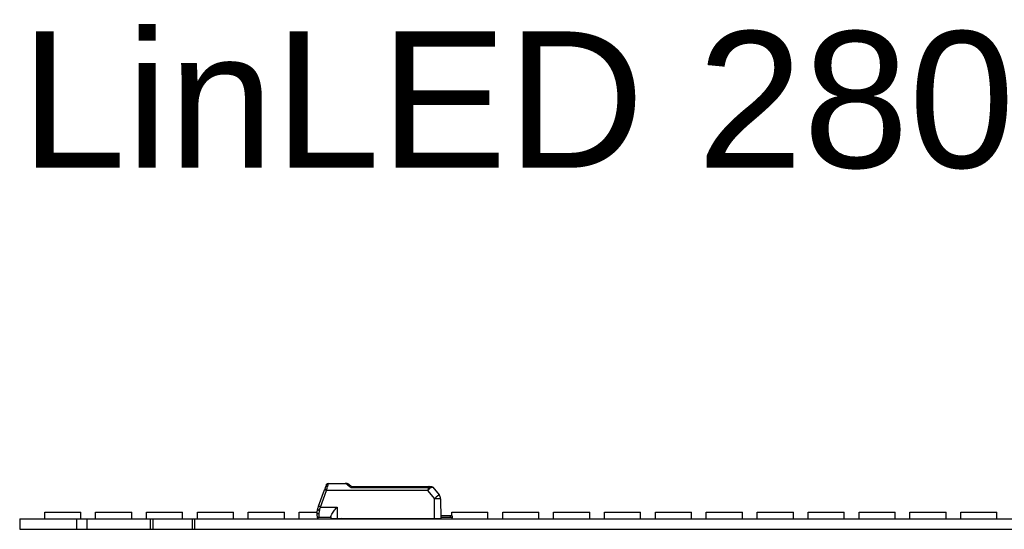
# Model space of a CAD drawing. Header units: millimetres. Extents: x 10 to 580, y 10 to 410.
# Tile 3 of 20: x 148 to 196, y 183 to 208. Entities that reach past the tile are written whole.
import ezdxf

# ---------------------------------------------------------------- set-up
doc = ezdxf.new("R2010")
doc.units = ezdxf.units.MM
doc.layers.add('Default', color=7, linetype='Continuous')
doc.layers.add('LINLED_280X24MM_', color=7, linetype='Continuous')

# ---------------------------------------------------------------- blocks, each defined once
blk = doc.blocks.new('SE2')
at = {"layer": 'LINLED_280X24MM_', "color": 7, "linetype": 'Continuous'}
for p, q in [((162.323, 184.462), (162.614, 185.261)), ((162.417, 184.428), (162.708, 185.227)), ((162.418, 184.724), (162.583, 185.175)), ((162.704, 185.508), (162.667, 185.407)), ((162.708, 185.249), (162.708, 185.227)), ((162.708, 185.249), (167.602, 185.249)), ((167.602, 185.227), (162.708, 185.227)), ((162.798, 185.552), (162.761, 185.428)), ((162.798, 185.574), (163.618, 185.574)), ((162.798, 185.574), (162.798, 185.552)), ((163.618, 185.552), (162.798, 185.552)), ((163.618, 185.552), (163.618, 185.574)), ((163.899, 185.368), (167.666, 185.368)), ((163.928, 185.424), (167.666, 185.424)), ((167.602, 185.227), (167.602, 185.249)), ((167.602, 185.227), (167.938, 184.827)), ((167.666, 185.424), (167.78, 185.424)), ((167.666, 185.424), (167.666, 185.368)), ((167.856, 185.388), (168.167, 185.017)), ((167.944, 183.874), (167.939, 184.827)), ((168.238, 184.827), (168.246, 183.874)), ((149.056, 184.174), (150.806, 184.174)), ((149.056, 183.849), (149.056, 184.174)), ((150.806, 183.849), (150.806, 184.174)), ((151.522, 184.174), (153.272, 184.174)), ((151.522, 183.849), (151.522, 184.174)), ((153.272, 183.849), (153.272, 184.174)), ((153.988, 184.174), (155.738, 184.174)), ((153.988, 183.849), (153.988, 184.174)), ((155.738, 183.849), (155.738, 184.174)), ((156.454, 184.174), (158.204, 184.174)), ((156.454, 183.849), (156.454, 184.174)), ((158.204, 183.849), (158.204, 184.174)), ((158.92, 184.174), (160.67, 184.174)), ((158.92, 183.849), (158.92, 184.174)), ((160.67, 183.849), (160.67, 184.174)), ((161.386, 184.174), (162.245, 184.174)), ((161.386, 183.849), (161.386, 184.174)), ((162.246, 184.161), (162.246, 184.024)), ((162.323, 184.462), (162.276, 184.332)), ((162.417, 184.428), (163.22, 184.428)), ((163.221, 184.428), (163.221, 183.874)), ((168.784, 184.174), (170.534, 184.174)), ((168.784, 183.999), (168.784, 184.174)), ((170.534, 183.849), (170.534, 184.174)), ((171.25, 184.174), (173, 184.174)), ((171.25, 183.849), (171.25, 184.174)), ((173, 183.849), (173, 184.174)), ((173.716, 184.174), (175.466, 184.174)), ((173.716, 183.849), (173.716, 184.174)), ((175.466, 183.849), (175.466, 184.174)), ((176.182, 184.174), (177.932, 184.174)), ((176.182, 183.849), (176.182, 184.174)), ((177.932, 183.849), (177.932, 184.174)), ((178.648, 184.174), (180.398, 184.174)), ((178.648, 183.849), (178.648, 184.174)), ((180.398, 183.849), (180.398, 184.174)), ((181.114, 184.174), (182.864, 184.174)), ((181.114, 183.849), (181.114, 184.174)), ((182.864, 183.849), (182.864, 184.174)), ((183.58, 184.174), (185.33, 184.174)), ((183.58, 183.849), (183.58, 184.174)), ((185.33, 183.849), (185.33, 184.174)), ((186.046, 184.174), (187.796, 184.174)), ((186.046, 183.849), (186.046, 184.174)), ((187.796, 183.849), (187.796, 184.174)), ((188.512, 184.174), (190.262, 184.174)), ((188.512, 183.849), (188.512, 184.174)), ((190.262, 183.849), (190.262, 184.174)), ((190.978, 184.174), (192.728, 184.174)), ((190.978, 183.849), (190.978, 184.174)), ((192.728, 183.849), (192.728, 184.174)), ((193.444, 184.174), (195.194, 184.174)), ((193.444, 183.849), (193.444, 184.174)), ((195.194, 183.849), (195.194, 184.174)), ((147.846, 183.849), (147.846, 183.349)), ((147.846, 183.849), (150.596, 183.849)), ((150.596, 183.849), (150.596, 183.349)), ((150.596, 183.849), (151.096, 183.849)), ((151.096, 183.849), (151.096, 183.349)), ((151.096, 183.849), (154.171, 183.849)), ((154.171, 183.849), (154.171, 183.349)), ((154.171, 183.849), (154.296, 183.849)), ((154.296, 183.849), (154.296, 183.349)), ((154.296, 183.849), (156.196, 183.849)), ((156.196, 183.849), (156.196, 183.349)), ((156.196, 183.849), (156.321, 183.849)), ((156.321, 183.849), (156.321, 183.349)), ((156.321, 183.849), (216.671, 183.849)), ((162.271, 183.899), (162.271, 183.958)), ((162.271, 183.899), (162.271, 183.849)), ((162.346, 184.096), (162.346, 183.924)), ((162.921, 183.924), (162.346, 183.924)), ((162.921, 183.967), (162.921, 183.874)), ((162.921, 183.874), (163.221, 183.874)), ((163.121, 183.849), (163.121, 183.874)), ((163.221, 183.874), (167.944, 183.874)), ((163.446, 183.849), (163.421, 183.874)), ((163.486, 183.874), (163.486, 183.849)), ((163.852, 183.849), (163.852, 183.854)), ((163.898, 183.874), (163.9, 183.868)), ((165.602, 183.849), (165.602, 183.874)), ((166.318, 183.849), (166.318, 183.874)), ((167.771, 183.874), (167.771, 183.849)), ((167.944, 183.874), (168.246, 183.874)), ((168.721, 183.999), (168.245, 183.999)), ((168.721, 183.924), (168.245, 183.924)), ((168.721, 183.924), (168.721, 183.999)), ((168.796, 183.999), (168.721, 183.999)), ((168.796, 183.999), (168.796, 183.899)), ((168.796, 183.849), (168.796, 183.899)), ((147.846, 183.349), (150.596, 183.349)), ((150.596, 183.349), (151.096, 183.349)), ((151.096, 183.349), (154.171, 183.349)), ((154.171, 183.349), (154.296, 183.349)), ((154.296, 183.349), (156.196, 183.349)), ((156.196, 183.349), (156.321, 183.349)), ((156.321, 183.349), (216.671, 183.349))]:
    blk.add_line(p, q, dxfattribs=at)
for centre, radius, start, end in [((170.567, 182.449), 8.435, 159.4707, 160.5292), ((162.798, 185.474), 0.1, 90, 159.8974), ((159.687, 186.246), 3.181, 341.7377, 345.1026), ((163.618, 185.275), 0.299, 55.4702, 90.0715), ((163.616, 185.377), 0.175, 48.7906, 89.4032), ((170.484, 193.451), 10.425, 229.6277, 230.8312), ((150.145, 165.528), 24.204, 55.2857, 55.6919), ((167.649, 185.153), 0.216, 73.9386, 85.529), ((167.21, 188.437), 3.117, 279.2146, 281.9742), ((167.938, 184.825), 0.3, 0.5, 40), ((162.746, 184.161), 0.5, 160.0072, 179.9937), ((161.339, 181.537), 3.086, 69.5507, 71.4033), ((162.968, 184.095), 0.622, 163.9846, 179.9525), ((151.2, 187.611), 11.66, 343.3323, 344.1587), ((162.346, 184.024), 0.1, 180, 269.9999), ((162.346, 183.799), 0.125, 90, 126.8699), ((163.796, 184.149), 0.3, 270, 290.2964), ((163.796, 184.149), 0.3, 290.2965, 293.5565), ((167.771, 184.149), 0.3, 246.4435, 270), ((168.721, 183.799), 0.125, 53.1301, 90)]:
    blk.add_arc(centre, radius, start, end, dxfattribs=at)
for centre, major_axis, ratio, start_param, end_param in [((162.708, 185.226), (0.094, -0.0342), 0.0082, 1.573739, 3.141593), ((167.938, 184.825), (-0.23, -0.193), 0.006685, 3.141593, 4.704499), ((167.938, 184.825), (0.3, 0.003), 0.008726, 0, 1.567882)]:
    blk.add_ellipse(centre, major_axis=major_axis, ratio=ratio, start_param=start_param, end_param=end_param, dxfattribs=at)
for points, knots in [([(162.708, 185.249), (162.684, 185.256), (162.66, 185.261), (162.626, 185.266), (162.615, 185.265), (162.614, 185.261)], [0, 0, 0, 0, 0.5, 0.5, 1, 1, 1, 1]), ([(162.761, 185.428), (162.74, 185.432), (162.719, 185.433), (162.685, 185.425), (162.673, 185.418), (162.667, 185.407)], [0, 0, 0, 0, 0.5, 0.5, 1, 1, 1, 1]), ([(162.704, 185.508), (162.71, 185.524), (162.722, 185.537), (162.756, 185.552), (162.777, 185.555), (162.798, 185.552)], [0, 0, 0, 0, 0.5, 0.5, 1, 1, 1, 1]), ([(167.602, 185.249), (167.607, 185.251), (167.618, 185.254), (167.632, 185.265), (167.643, 185.279), (167.653, 185.296), (167.659, 185.318), (167.664, 185.342), (167.665, 185.359), (167.666, 185.368)], [0, 0, 0, 0, 0.110474, 0.221192, 0.340028, 0.473427, 0.625996, 0.800833, 1, 1, 1, 1]), ([(167.709, 185.361), (167.7, 185.331), (167.687, 185.288), (167.643, 185.243), (167.616, 185.233), (167.602, 185.227)], [0, 0, 0, 0, 0.545028, 0.76451, 1, 1, 1, 1]), ([(167.709, 185.361), (167.705, 185.379), (167.699, 185.395), (167.684, 185.418), (167.675, 185.424), (167.666, 185.424)], [0, 0, 0, 0, 0.5, 0.5, 1, 1, 1, 1]), ([(162.346, 184.096), (162.32, 184.096), (162.294, 184.103), (162.257, 184.127), (162.246, 184.144), (162.246, 184.161)], [0, 0, 0, 0, 0.5, 0.5, 1, 1, 1, 1]), ([(162.276, 184.332), (162.273, 184.325), (162.282, 184.313), (162.317, 184.288), (162.344, 184.276), (162.37, 184.267)], [0, 0, 0, 0, 0.5, 0.5, 1, 1, 1, 1]), ([(162.921, 183.967), (162.923, 183.982), (162.929, 184.014), (162.968, 184.084), (163.026, 184.172), (163.113, 184.287), (163.179, 184.375), (163.219, 184.426), (163.22, 184.428)], [0, 0, 0, 0, 0.144068, 0.30909, 0.500413, 0.703729, 0.992783, 1, 1, 1, 1])]:
    blk.add_open_spline(points, degree=3, knots=knots, dxfattribs=at)
for points in [[(163.788, 185.521), (163.774, 185.529), (163.753, 185.524), (163.731, 185.508)], [(163.928, 185.424), (163.919, 185.424), (163.909, 185.402), (163.899, 185.368)], [(167.78, 185.424), (167.809, 185.424), (167.838, 185.411), (167.856, 185.388)]]:
    blk.add_open_spline(points, degree=3, dxfattribs=at)

msp = doc.modelspace()

# ---------------------------------------------------------------- block references
at = {"layer": 'Default'}
msp.add_blockref('SE2', (0, 0), dxfattribs=at)

# ---------------------------------------------------------------- texts
at = {"layer": 'Default', "insert": (147.874, 207.4607), "char_height": 6.6, "width": 160.035663, "attachment_point": 1}
msp.add_mtext('{\\fArial CE|b0||i0||c0|p34;\\C7;\\H6.6;\\W1.;LinLED 280x24mm 2000lm 4C 42V}', dxfattribs=at)

doc.saveas('drawing.dxf')
